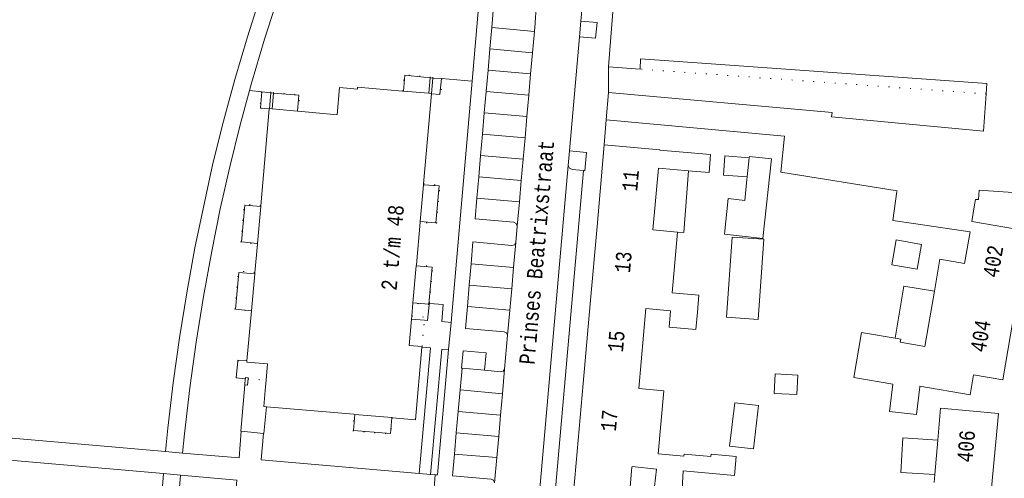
# Model space of a CAD drawing. Header units: metres. Extents: x 196790 to 198335, y 354523 to 356036.
# Tile 87 of 108: x 197760 to 197875, y 355250 to 355304. Entities that reach past the tile are written whole.
import ezdxf

# ---------------------------------------------------------------- set-up
doc = ezdxf.new("R2010")
doc.units = ezdxf.units.M
doc.linetypes.add('DGN Style 1', pattern=[1.160006, 0.00193, -1.158076])
doc.linetypes.add('DGN Style 2', pattern=[186.027128, 111.616277, -74.410851])
for name, color, linetype, lineweight in [('afdak', 252, 'DGN Style 2', 18), ('bij- of bedrijfsgebouw', 252, 'Continuous', 18), ('functiescheiding', 252, 'Continuous', 18), ('hoofdgebouw', 252, 'Continuous', 18), ('huisnummer BAG', 252, 'Continuous', 18), ('kant betonverharding', 252, 'Continuous', 18), ('kant klinkerverharding', 252, 'Continuous', 18), ('kant muur (extern)', 252, 'Continuous', 18), ('kant tegelverharding', 252, 'Continuous', 18), ('overig WOZ', 252, 'DGN Style 1', 18), ('straatnaam', 252, 'Continuous', 18), ('tuinhuis', 252, 'DGN Style 2', 18), ('vlakafsluiter grijs', 252, 'DGN Style 2', 18), ('vlakafsluiter groen', 252, 'DGN Style 2', 18)]:
    doc.layers.add(name, color=color, linetype=linetype, lineweight=lineweight)
doc.styles.add('Style-Courier New', font='cour.ttf')

msp = doc.modelspace()

# ---------------------------------------------------------------- linework, layer by layer
at = {"layer": 'afdak', "flags": 128}
for points in [[(197845.279, 355285.187), (197842.498, 355285.4), (197842.67, 355287.648), (197845.522, 355287.43)], [(197838.425, 355285.902), (197837.885, 355278.68), (197837.139, 355278.733)], [(197867.13, 355271.846), (197863.567, 355272.426), (197862.535, 355266.34)], [(197867.189, 355250.387), (197863.208, 355250.639), (197863.462, 355254.67), (197867.534, 355254.412)]]:
    msp.add_lwpolyline(points, dxfattribs=at)
at = {"layer": 'bij- of bedrijfsgebouw'}
msp.add_line((197843.532, 355278.131), (197847.213, 355277.919), dxfattribs=at)
at = {"layer": 'bij- of bedrijfsgebouw', "flags": 128}
for points in [[(197847.213, 355277.919), (197846.537, 355268.519), (197842.86, 355268.784), (197843.532, 355278.131)], [(197839.458, 355269.382), (197839.277, 355267.331), (197836.158, 355267.605), (197836.329, 355269.543)], [(197865.428, 355260.629), (197865.024, 355257.394), (197861.895, 355257.744), (197862.287, 355260.962)], [(197845.997, 355253.395), (197843.209, 355253.728), (197843.812, 355258.782), (197846.6, 355258.449), (197845.997, 355253.395)], [(197837.787, 355250.77), (197837.675, 355248.732), (197834.452, 355248.996), (197834.688, 355251.016)]]:
    msp.add_lwpolyline(points, dxfattribs=at)
at = {"layer": 'functiescheiding'}
for p, q in [((197820.427, 355302.197), (197815.447, 355302.632)), ((197820.208, 355299.707), (197815.229, 355300.141)), ((197819.988, 355297.217), (197815.012, 355297.651)), ((197819.769, 355294.726), (197814.795, 355295.16)), ((197819.55, 355292.236), (197814.577, 355292.67)), ((197819.33, 355289.746), (197814.36, 355290.179)), ((197819.111, 355287.255), (197814.143, 355287.689)), ((197818.891, 355284.765), (197813.925, 355285.198)), ((197818.672, 355282.275), (197813.708, 355282.708)), ((197817.996, 355274.595), (197813.036, 355275.044)), ((197812.82, 355272.53), (197817.776, 355272.1)), ((197817.557, 355269.609), (197812.606, 355270.046)), ((197811.752, 355260.284), (197816.695, 355259.835)), ((197816.476, 355257.349), (197811.531, 355257.782)), ((197811.31, 355255.28), (197816.256, 355254.853)), ((197816.038, 355252.372), (197811.089, 355252.779))]:
    msp.add_line(p, q, dxfattribs=at)
at = {"layer": 'hoofdgebouw'}
for p, q in [((197829.568, 355304.464), (197829.088, 355298.058)), ((197829.088, 355298.058), (197832.77, 355297.787)), ((197841.066, 355298.405), (197849.247, 355297.818)), ((197849.247, 355297.818), (197857.429, 355297.231)), ((197857.429, 355297.231), (197865.611, 355296.644)), ((197805.029, 355295.224), (197799.776, 355295.68)), ((197805.151, 355295.213), (197805.029, 355295.224)), ((197808.09, 355294.957), (197805.151, 355295.213)), ((197807.481, 355284.37), (197808.413, 355294.896)), ((197808.416, 355294.929), (197808.09, 355294.957)), ((197808.413, 355294.896), (197808.416, 355294.929)), ((197829.096, 355295.049), (197855.19, 355292.712)), ((197789.475, 355293.126), (197788.474, 355281.816)), ((197789.479, 355293.168), (197789.475, 355293.126)), ((197789.814, 355293.138), (197789.479, 355293.168)), ((197792.752, 355292.875), (197789.814, 355293.138)), ((197792.846, 355292.867), (197792.752, 355292.875)), ((197849.638, 355289.934), (197828.815, 355291.841)), ((197827.746, 355279.4), (197828.591, 355288.939)), ((197841.006, 355287.805), (197835.086, 355288.327)), ((197834.263, 355278.986), (197834.899, 355286.213)), ((197834.899, 355286.213), (197838.425, 355285.902)), ((197807.091, 355279.959), (197807.473, 355284.276)), ((197807.473, 355284.276), (197807.481, 355284.37)), ((197862.766, 355283.566), (197862.757, 355283.499)), ((197872.343, 355283.651), (197872.881, 355283.614)), ((197871.931, 355282.556), (197871.824, 355281.922)), ((197788.467, 355281.741), (197788.084, 355277.411)), ((197788.474, 355281.816), (197788.467, 355281.741)), ((197871.824, 355281.922), (197871.492, 355279.962)), ((197806.644, 355274.897), (197807.085, 355279.888)), ((197807.085, 355279.888), (197807.091, 355279.959)), ((197864.955, 355279.696), (197867.853, 355279.276)), ((197878.058, 355278.85), (197871.492, 355279.962)), ((197827.746, 355279.4), (197826.945, 355270.36)), ((197834.263, 355278.986), (197837.139, 355278.733)), ((197871.291, 355278.778), (197867.853, 355279.276)), ((197870.664, 355275.074), (197871.291, 355278.778)), ((197788.084, 355277.411), (197788.077, 355277.334)), ((197788.077, 355277.334), (197787.783, 355274.007)), ((197787.783, 355274.007), (197787.771, 355273.869)), ((197806.633, 355274.777), (197806.251, 355270.46)), ((197806.633, 355274.777), (197806.644, 355274.897)), ((197787.771, 355273.869), (197787.388, 355269.544)), ((197787.386, 355269.524), (197786.868, 355263.673)), ((197787.388, 355269.544), (197787.386, 355269.524)), ((197806.247, 355270.415), (197806.115, 355268.927)), ((197806.251, 355270.46), (197806.247, 355270.415)), ((197826.945, 355270.36), (197826.119, 355261.038)), ((197832.629, 355260.449), (197833.452, 355269.797)), ((197836.329, 355269.543), (197833.452, 355269.797)), ((197806.115, 355268.927), (197806.084, 355268.574)), ((197807.31, 355265.36), (197807.302, 355265.274)), ((197786.868, 355263.673), (197786.857, 355263.548)), ((197789.036, 355260.689), (197789.1, 355261.414)), ((197826.119, 355261.038), (197825.298, 355251.774)), ((197865.441, 355260.732), (197865.428, 355260.629)), ((197799.355, 355257.433), (197789.159, 355258.327)), ((197799.465, 355257.423), (197799.355, 355257.433)), ((197799.465, 355257.423), (197803.776, 355257.045)), ((197803.837, 355257.04), (197803.776, 355257.045)), ((197867.189, 355250.387), (197867.534, 355254.412)), ((197834.897, 355252.806), (197837.884, 355252.535)), ((197824.489, 355242.639), (197825.298, 355251.774)), ((197831.818, 355251.25), (197831.827, 355251.35)), ((197831.827, 355251.35), (197834.688, 355251.016)), ((197837.79, 355250.832), (197837.787, 355250.77)), ((197867.111, 355249.478), (197867.189, 355250.387))]:
    msp.add_line(p, q, dxfattribs=at)
at = {"layer": 'hoofdgebouw', "flags": 128}
for points in [[(197832.77, 355297.787), (197832.832, 355298.996), (197841.066, 355298.405)], [(197865.611, 355296.644), (197873.253, 355296.096), (197873.168, 355294.889)], [(197797.664, 355295.637), (197797.381, 355292.46), (197792.846, 355292.867)], [(197797.664, 355295.637), (197799.756, 355295.451), (197799.776, 355295.68)], [(197829.096, 355295.049), (197828.8, 355291.842), (197828.815, 355291.841)], [(197873.168, 355294.889), (197872.862, 355290.528), (197855.127, 355292.214), (197855.19, 355292.712)], [(197835.086, 355288.327), (197835.089, 355288.366), (197828.591, 355288.939)], [(197849.638, 355289.934), (197849.215, 355285.736), (197862.766, 355283.566)], [(197838.425, 355285.902), (197840.82, 355285.691), (197841.006, 355287.805)], [(197862.757, 355283.499), (197862.276, 355280.072), (197864.955, 355279.696)], [(197871.931, 355282.556), (197872.267, 355282.534), (197872.343, 355283.651)], [(197872.881, 355283.614), (197880.378, 355283.092), (197880.381, 355283.136)], [(197837.139, 355278.733), (197836.514, 355271.646), (197839.633, 355271.371), (197839.458, 355269.382)], [(197870.664, 355275.074), (197867.76, 355275.566), (197867.13, 355271.846)], [(197867.13, 355271.846), (197866.033, 355265.367), (197863.13, 355265.859), (197863.193, 355266.229), (197862.535, 355266.34)], [(197876.586, 355270.161), (197875.114, 355261.471), (197871.714, 355262.054)], [(197806.084, 355268.574), (197805.809, 355265.471), (197807.31, 355265.36)], [(197862.535, 355266.34), (197858.63, 355267.002), (197857.737, 355261.733), (197862.287, 355260.962)], [(197807.302, 355265.274), (197806.557, 355256.801), (197803.837, 355257.04)], [(197786.857, 355263.548), (197789.268, 355263.337), (197789.1, 355261.414)], [(197865.441, 355260.732), (197871.315, 355259.725), (197871.714, 355262.054)], [(197789.159, 355258.327), (197788.832, 355258.356), (197789.036, 355260.689)], [(197834.897, 355252.806), (197835.548, 355260.192), (197832.629, 355260.449)], [(197867.534, 355254.412), (197867.856, 355258.165), (197874.599, 355257.543), (197873.799, 355248.856)], [(197837.79, 355250.832), (197843.774, 355250.29), (197843.974, 355252.497), (197841.047, 355252.763), (197841.024, 355252.503), (197837.907, 355252.785), (197837.884, 355252.535)], [(197831.818, 355251.25), (197831.008, 355242.062), (197824.489, 355242.639)]]:
    msp.add_lwpolyline(points, dxfattribs=at)
at = {"layer": 'kant betonverharding'}
msp.add_line((197785.591, 355261.721), (197785.786, 355263.643), dxfattribs=at)
at = {"layer": 'kant betonverharding', "flags": 128}
for points in [[(197785.786, 355263.643), (197785.798, 355263.761), (197786.868, 355263.673)], [(197786.674, 355261.597), (197785.59, 355261.705), (197785.591, 355261.721)]]:
    msp.add_lwpolyline(points, dxfattribs=at)
at = {"layer": 'kant klinkerverharding'}
for p, q in [((197815.447, 355302.632), (197815.664, 355305.123)), ((197825.694, 355301.573), (197825.852, 355303.383)), ((197815.229, 355300.141), (197815.447, 355302.632)), ((197820.427, 355302.197), (197820.208, 355299.707)), ((197824.529, 355288.231), (197825.694, 355301.573)), ((197815.012, 355297.651), (197815.229, 355300.141)), ((197820.208, 355299.707), (197819.988, 355297.217)), ((197814.795, 355295.16), (197815.012, 355297.651)), ((197819.988, 355297.217), (197819.769, 355294.726)), ((197814.577, 355292.67), (197814.795, 355295.16)), ((197819.769, 355294.726), (197819.55, 355292.236)), ((197814.36, 355290.179), (197814.577, 355292.67)), ((197819.55, 355292.236), (197819.33, 355289.746)), ((197814.143, 355287.689), (197814.36, 355290.179)), ((197819.33, 355289.746), (197819.111, 355287.255)), ((197824.38, 355286.524), (197824.529, 355288.231)), ((197813.925, 355285.198), (197814.143, 355287.689)), ((197819.111, 355287.255), (197818.891, 355284.765)), ((197820.753, 355245.215), (197824.38, 355286.524)), ((197822.6, 355245.5), (197826.169, 355285.927)), ((197813.708, 355282.708), (197813.925, 355285.198)), ((197818.891, 355284.765), (197818.672, 355282.275)), ((197818.672, 355282.275), (197818.423, 355279.446)), ((197818.423, 355279.446), (197818.253, 355277.517)), ((197818.253, 355277.517), (197817.996, 355274.595)), ((197813.036, 355275.044), (197812.82, 355272.53)), ((197817.996, 355274.595), (197817.776, 355272.1)), ((197812.82, 355272.53), (197812.606, 355270.046)), ((197817.776, 355272.1), (197817.557, 355269.609)), ((197817.557, 355269.609), (197817.3, 355266.691)), ((197817.3, 355266.691), (197816.947, 355262.694)), ((197811.975, 355262.813), (197811.752, 355260.284)), ((197811.975, 355262.813), (197814.603, 355262.583)), ((197816.947, 355262.694), (197816.695, 355259.835)), ((197811.752, 355260.284), (197811.531, 355257.782)), ((197816.695, 355259.835), (197816.476, 355257.349)), ((197811.531, 355257.782), (197811.31, 355255.28)), ((197816.476, 355257.349), (197816.256, 355254.853)), ((197811.31, 355255.28), (197811.089, 355252.779)), ((197816.256, 355254.853), (197816.038, 355252.372)), ((197816.038, 355252.372), (197815.779, 355249.434))]:
    msp.add_line(p, q, dxfattribs=at)
at = {"layer": 'kant klinkerverharding', "flags": 128}
for points in [[(197825.852, 355303.383), (197826.123, 355306.49), (197826.28, 355308.432), (197826.408, 355309.215), (197826.659, 355309.968)], [(197820.427, 355302.197), (197820.51, 355303.14), (197820.556, 355303.917), (197820.637, 355304.689)], [(197826.169, 355285.927), (197824.829, 355286.054), (197824.517, 355286.205), (197824.38, 355286.524)], [(197813.708, 355282.708), (197813.497, 355280.291), (197818.016, 355279.891), (197818.312, 355279.753), (197818.423, 355279.446)], [(197818.253, 355277.517), (197818.084, 355277.253), (197817.779, 355277.182), (197813.256, 355277.598), (197813.036, 355275.044)], [(197812.606, 355270.046), (197812.385, 355267.479), (197816.899, 355267.091), (197817.177, 355266.968), (197817.3, 355266.691)], [(197814.603, 355262.583), (197816.499, 355262.417), (197816.779, 355262.466), (197816.947, 355262.694)], [(197811.089, 355252.779), (197810.865, 355250.246), (197815.378, 355249.853), (197815.666, 355249.727), (197815.779, 355249.434)]]:
    msp.add_lwpolyline(points, dxfattribs=at)
at = {"layer": 'kant muur (extern)'}
for p, q in [((197808.09, 355294.957), (197808.247, 355296.776)), ((197808.247, 355296.776), (197808.577, 355296.747)), ((197808.416, 355294.929), (197808.577, 355296.747)), ((197789.479, 355293.168), (197789.643, 355295.02)), ((197789.643, 355295.02), (197789.971, 355294.992)), ((197789.971, 355294.992), (197789.814, 355293.138)), ((197786.674, 355261.597), (197786.62, 355260.871)), ((197786.677, 355261.626), (197786.674, 355261.597)), ((197788.783, 355255.204), (197786.205, 355255.475))]:
    msp.add_line(p, q, dxfattribs=at)
at = {"layer": 'kant muur (extern)', "flags": 128}
for points in [[(197786.996, 355261.598), (197786.939, 355260.847), (197786.62, 355260.871)], [(197786.996, 355261.598), (197787.004, 355261.715), (197786.685, 355261.739), (197786.677, 355261.626)], [(197786.62, 355260.871), (197786.142, 355255.482), (197786.205, 355255.475)], [(197789.159, 355258.327), (197788.836, 355255.198), (197788.783, 355255.204)]]:
    msp.add_lwpolyline(points, dxfattribs=at)
at = {"layer": 'kant tegelverharding'}
for p, q in [((197813.149, 355296.38), (197813.938, 355305.445)), ((197829.096, 355295.049), (197829.088, 355298.058)), ((197809.57, 355296.691), (197808.577, 355296.747)), ((197809.402, 355294.842), (197809.57, 355296.691)), ((197810.695, 355268.183), (197813.149, 355296.38)), ((197788.442, 355293.26), (197788.609, 355295.139)), ((197788.609, 355295.139), (197789.643, 355295.02)), ((197828.591, 355288.939), (197828.815, 355291.841)), ((197806.084, 355268.574), (197807.579, 355268.449)), ((197809.626, 355265.064), (197808.309, 355250.413)), ((197810.409, 355264.992), (197809.626, 355265.064)), ((197777.133, 355250.513), (197703.182, 355256.92)), ((197808.309, 355250.413), (197808.854, 355250.366))]:
    msp.add_line(p, q, dxfattribs=at)
at = {"layer": 'kant tegelverharding', "flags": 128}
for points in [[(197792.427, 355317.48), (197790.553, 355312.478), (197788.8, 355307.432), (197788.487, 355306.491), (197786.911, 355301.544), (197785.435, 355296.566), (197784.106, 355291.684), (197782.895, 355286.772), (197780.788, 355276.876), (197779.836, 355271.638), (197778.993, 355266.381), (197778.26, 355261.107), (197777.641, 355255.819), (197777.351, 355253.087)], [(197790.909, 355307.428), (197790.548, 355306.385), (197788.91, 355301.274), (197787.385, 355296.129), (197787.161, 355295.306)], [(197825.852, 355303.383), (197827.738, 355303.22), (197827.579, 355301.406), (197825.694, 355301.573)], [(197808.247, 355296.776), (197805.312, 355297.065), (197805.151, 355295.213)], [(197787.161, 355295.306), (197786.063, 355291.265), (197784.856, 355286.372), (197783.754, 355281.454), (197782.753, 355276.515), (197781.788, 355271.203), (197780.933, 355265.872), (197780.193, 355260.524), (197779.57, 355255.161), (197779.334, 355252.911)], [(197789.971, 355294.992), (197792.918, 355294.728), (197792.752, 355292.875)], [(197808.413, 355294.896), (197809.401, 355294.834), (197809.402, 355294.842)], [(197789.475, 355293.126), (197788.439, 355293.229), (197788.442, 355293.26)], [(197826.169, 355285.927), (197826.311, 355285.913), (197826.508, 355288.046), (197824.529, 355288.231)], [(197807.473, 355284.276), (197809.3, 355284.128), (197808.935, 355279.803), (197807.091, 355279.959)], [(197788.084, 355277.411), (197786.219, 355277.581), (197786.616, 355281.902), (197788.467, 355281.741)], [(197787.388, 355269.544), (197785.546, 355269.722), (197785.916, 355274.029), (197787.771, 355273.869)], [(197806.251, 355270.46), (197808.099, 355270.308), (197808.488, 355274.626), (197806.633, 355274.777)], [(197807.579, 355268.449), (197807.963, 355268.417), (197808.129, 355270.249)], [(197808.129, 355270.249), (197808.143, 355270.407), (197808.183, 355270.404)], [(197808.183, 355270.404), (197809.771, 355270.286), (197809.616, 355268.27), (197810.695, 355268.183)], [(197777.351, 355253.087), (197727.139, 355257.46), (197727.953, 355267.891)], [(197807.302, 355265.274), (197808.285, 355265.186), (197806.97, 355250.524)], [(197808.854, 355250.366), (197809.112, 355250.344), (197810.409, 355264.992)], [(197811.975, 355262.813), (197811.9, 355262.822), (197812.099, 355264.836), (197814.785, 355264.606), (197814.603, 355262.583)], [(197799.465, 355257.423), (197799.295, 355255.557), (197803.63, 355255.181), (197803.776, 355257.045)], [(197779.334, 355252.911), (197785.937, 355252.334), (197786.205, 355255.475)], [(197806.97, 355250.524), (197788.529, 355252.121), (197788.783, 355255.204)], [(197777.761, 355205.335), (197777.569, 355207.331), (197776.807, 355217.444), (197776.567, 355222.645), (197776.435, 355227.849), (197776.445, 355238.204), (197776.619, 355243.379), (197776.967, 355248.545), (197777.133, 355250.513)], [(197779.114, 355250.327), (197778.966, 355248.417), (197778.642, 355243.231), (197778.472, 355238.037), (197778.459, 355227.646), (197778.587, 355222.531), (197778.817, 355217.419), (197779.163, 355212.232), (197779.642, 355206.708)], [(197785.412, 355246.722), (197785.68, 355249.75), (197779.114, 355250.327)]]:
    msp.add_lwpolyline(points, dxfattribs=at)
at = {"layer": 'overig WOZ'}
for p, q in [((197873.168, 355294.889), (197832.77, 355297.787)), ((197808.247, 355296.776), (197808.577, 355296.747)), ((197789.643, 355295.02), (197789.971, 355294.992)), ((197809.402, 355294.842), (197808.416, 355294.929)), ((197788.442, 355293.26), (197789.479, 355293.168)), ((197808.129, 355270.249), (197806.247, 355270.415)), ((197807.31, 355265.36), (197807.579, 355268.449)), ((197785.786, 355263.643), (197786.857, 355263.548)), ((197785.591, 355261.721), (197786.677, 355261.626)), ((197786.674, 355261.597), (197786.62, 355260.871)), ((197786.677, 355261.626), (197786.674, 355261.597)), ((197786.996, 355261.598), (197789.1, 355261.414))]:
    msp.add_line(p, q, dxfattribs=at)
at = {"layer": 'overig WOZ', "flags": 128}
for points in [[(197808.247, 355296.776), (197808.256, 355296.88), (197805.196, 355297.146), (197805.029, 355295.224)], [(197808.577, 355296.747), (197808.586, 355296.851), (197809.682, 355296.756), (197809.512, 355294.832), (197809.402, 355294.842)], [(197789.643, 355295.02), (197789.65, 355295.091), (197788.554, 355295.189), (197788.383, 355293.265), (197788.442, 355293.26)], [(197789.971, 355294.992), (197789.977, 355295.062), (197793.018, 355294.789), (197792.846, 355292.867)], [(197807.481, 355284.37), (197809.404, 355284.2), (197809.007, 355279.718), (197807.085, 355279.888)], [(197788.474, 355281.816), (197786.552, 355281.987), (197786.155, 355277.504), (197788.077, 355277.334)], [(197787.783, 355274.007), (197785.861, 355274.177), (197785.464, 355269.695), (197787.386, 355269.524)], [(197808.183, 355270.404), (197808.565, 355274.727), (197806.644, 355274.897)], [(197808.183, 355270.404), (197808.169, 355270.245), (197808.129, 355270.249)], [(197806.115, 355268.927), (197807.609, 355268.795), (197807.579, 355268.449)], [(197785.591, 355261.721), (197785.761, 355263.645), (197785.786, 355263.643)], [(197786.996, 355261.598), (197786.939, 355260.847), (197786.62, 355260.871)], [(197803.837, 355257.04), (197803.669, 355255.117), (197799.186, 355255.51), (197799.355, 355257.433)]]:
    msp.add_lwpolyline(points, dxfattribs=at)
at = {"layer": 'tuinhuis'}
for p, q in [((197845.279, 355285.187), (197845.522, 355287.43)), ((197845.522, 355287.43), (197845.537, 355287.567)), ((197845.537, 355287.567), (197848.101, 355287.289)), ((197848.101, 355287.289), (197847.092, 355277.999)), ((197844.98, 355282.439), (197845.247, 355284.892)), ((197845.247, 355284.892), (197845.279, 355285.187)), ((197842.609, 355278.486), (197843.061, 355282.647)), ((197843.061, 355282.647), (197844.98, 355282.439)), ((197847.092, 355277.999), (197842.609, 355278.486)), ((197862.669, 355277.811), (197862.17, 355274.923)), ((197865.622, 355277.301), (197862.669, 355277.811)), ((197865.123, 355274.413), (197865.622, 355277.301)), ((197862.17, 355274.923), (197865.123, 355274.413)), ((197848.42, 355259.884), (197848.545, 355262.159)), ((197848.545, 355262.159), (197851.197, 355262.013)), ((197851.197, 355262.013), (197851.072, 355259.738)), ((197851.072, 355259.738), (197848.42, 355259.884))]:
    msp.add_line(p, q, dxfattribs=at)
at = {"layer": 'vlakafsluiter grijs'}
for p, q in [((197810.695, 355268.183), (197810.409, 355264.992)), ((197777.351, 355253.087), (197779.334, 355252.911)), ((197779.114, 355250.327), (197777.133, 355250.513)), ((197808.309, 355250.413), (197806.97, 355250.524)), ((197808.854, 355250.366), (197808.65, 355247.778))]:
    msp.add_line(p, q, dxfattribs=at)
at = {"layer": 'vlakafsluiter groen'}
for p, q in [((197809.57, 355296.691), (197813.149, 355296.38)), ((197787.161, 355295.306), (197788.609, 355295.139))]:
    msp.add_line(p, q, dxfattribs=at)

# ---------------------------------------------------------------- texts
at = {"layer": 'huisnummer BAG', "style": 'Style-Courier New', "width": 0.694444}
for s, rotation, p in [('11', 84.95083, (197832.424, 355283.433)), ('2 t/m 48', 84.95083, (197804.328, 355271.847)), ('402', 80.38697, (197874.564, 355273.306)), ('13', 84.95083, (197831.582, 355273.903)), ('404', 80.38697, (197873.091, 355264.586)), ('15', 84.95083, (197830.762, 355264.643)), ('17', 84.95083, (197829.937, 355255.379)), ('406', 84.72259, (197871.557, 355251.744))]:
    msp.add_text(s, height=1.8, rotation=rotation, dxfattribs=at).set_placement(p)
at = {"layer": 'straatnaam', "style": 'Style-Courier New', "width": 0.694444}
msp.add_text('Prinses Beatrixstraat', height=1.8, rotation=84.95083, dxfattribs=at).set_placement((197820.434, 355263.2))

doc.saveas('drawing.dxf')
